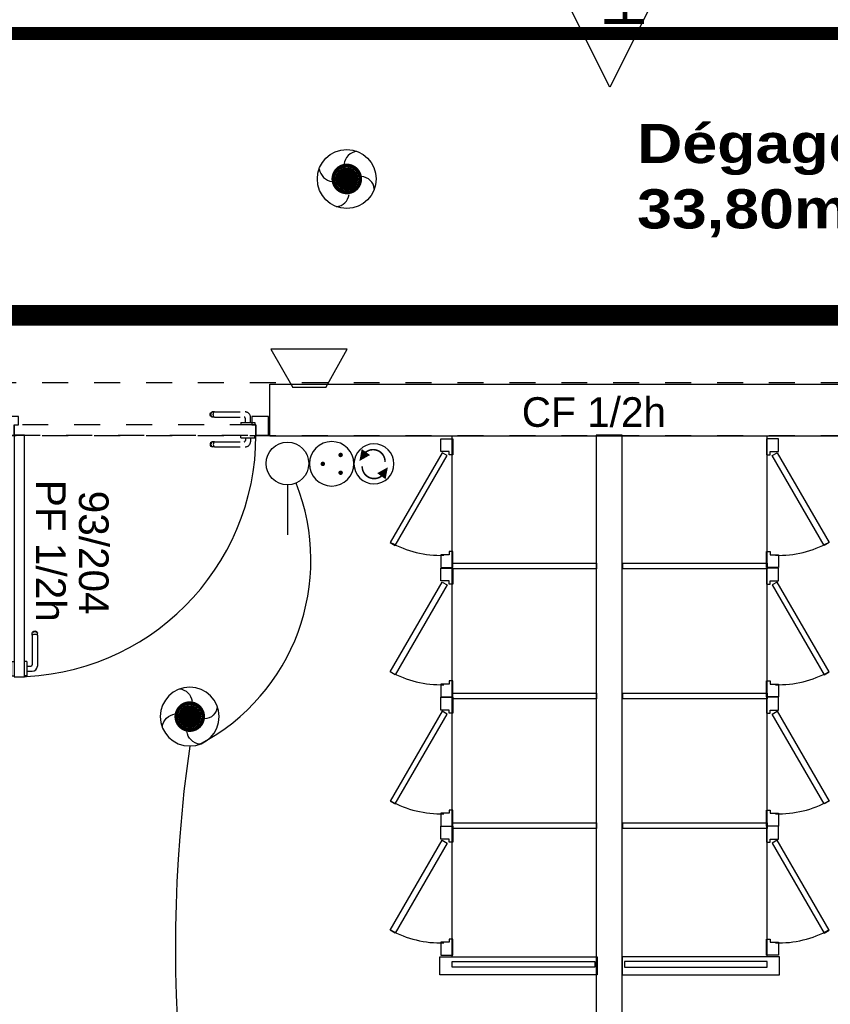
# Model space of a CAD drawing. Header units: millimetres. Extents: x -11.8 to 86.8, y 45.9 to 95.9.
# Tile 73 of 108: x 22.1 to 25.3, y 79.8 to 83.6. Entities that reach past the tile are written whole.
import ezdxf

# ---------------------------------------------------------------- set-up
doc = ezdxf.new("R2010")
doc.units = ezdxf.units.MM
doc.header["$MEASUREMENT"] = 0
for name, pattern in [('PC_DASH_1', [0.055556, 0.027778, -0.027778]), ('PC_DASH_2', [0.125, 0.055556, -0.069444]), ('PC_DASH_3', [0.055556, 0.027778, -0.027778]), ('PC_DASH_4', [0.125, 0.055556, -0.069444])]:
    doc.linetypes.add(name, pattern=pattern)
for name, color, linetype in [('Cfa', 1, 'Continuous'), ('CFO', 6, 'Continuous'), ('Structure etage', 7, 'Continuous')]:
    doc.layers.add(name, color=color, linetype=linetype)
doc.styles.get("Standard").update_dxf_attribs({"font": 'BKANT.TTF'})

# ---------------------------------------------------------------- blocks, each defined once
blk = doc.blocks.new('AP0')
for points, const_width in [([(0.175, -0.06, -1), (-0.148, 0.06, -1)], 0.0492), ([(-0.06, 0, 1), (0.087, 0, 1)], 0.147)]:
    blk.add_lwpolyline(points, format="xyb", close=True, dxfattribs=dict(const_width=const_width))
blk.add_circle((0.014, 0), 0.378)
for centre, radius, start, end in [((0.153, 0.184), 0.169, 92.8345, 178.447), ((-0.154, 0.151), 0.188, 186.2032, 263.9565), ((0.189, -0.152), 0.183, 5.8298, 82.3782), ((-0.155, -0.154), 0.206, 281.5712, 350.6383)]:
    blk.add_arc(centre, radius, start, end)
blk = doc.blocks.new('PCEN')
at = {"const_width": 0.025}
for points in [[(-0.101, 0.359, 1), (-0.076, 0.359, 1)], [(0.099, 0.359, 1), (0.124, 0.359, 1)], [(-0.001, 0.159, 1), (0.024, 0.159, 1)]]:
    blk.add_lwpolyline(points, format="xyb", close=True, dxfattribs=at)
blk.add_circle((0.012, 0.259), 0.25)
blk = doc.blocks.new('SA')
blk.add_line((0.1176, 0.2603), (0.3651, 0.5078))
blk.add_circle((0.0116, 0.1542), 0.15)
blk = doc.blocks.new('INDIC')
for p, q in [((-0.3, 0.15), (0.3, 0.15)), ((-0.1315, -0.15), (-0.3, 0.15)), ((0.3, 0.15), (0.1272, -0.15)), ((-0.1315, -0.15), (0.1272, -0.15))]:
    blk.add_line(p, q)
blk = doc.blocks.new('SAT2')
for points in [[(-0.141, 0.0796, 0.1, 0, 0), (-0.0543, 0.1422, 0, 0, 0)], [(0.0922, -0.0695, 0.1, 0, 0), (0.0055, -0.1321, 0, 0, 0)]]:
    blk.add_lwpolyline(points, format="xyseb")
at = {"const_width": 0.015}
for points in [[(-0.0457, -0.1049, -0.806662), (-0.0992, 0.1135)], [(-0.0031, 0.115, -0.806662), (0.0504, -0.1034)]]:
    blk.add_lwpolyline(points, format="xyb", dxfattribs=at)
blk.add_circle((-0.0218, 0.0081), 0.1929)
blk = doc.blocks.new('PD_15630')
at = {"layer": 'Structure etage', "color": 0}
blk.add_lwpolyline([(24.3205, -13.0612), (24.38, -13.0612), (24.23, -13.3603), (24.08, -13.0612), (24.1396, -13.0612), (24.1396, -12.7603), (24.3205, -12.7603), (24.3205, -13.0612)], dxfattribs=at)
blk.add_point((24.08, -13.0612), dxfattribs=at)
blk = doc.blocks.new('PD_15629')
at = {"layer": 'Structure etage'}
blk.add_blockref('PD_15630', (0, 0), dxfattribs=at)
at = {"layer": 'Structure etage', "color": 0, "insert": (24.3612, -12.8447), "char_height": 0.152135, "width": 0.299861, "attachment_point": 1, "rotation": 270}
blk.add_mtext('{\\fArial|b0|i0|c0|p34;\\W0.98;VH}', dxfattribs=at)
blk = doc.blocks.new('PD_15787')
at = {"layer": 'Structure etage', "color": 0}
for p, q in [((21.8908, -15.4608), (21.8896, -15.4641)), ((21.8896, -15.4663), (21.8896, -15.4641)), ((21.8896, -15.4724), (21.8896, -15.4663)), ((21.8896, -15.4724), (21.8896, -15.5914)), ((21.893, -15.4581), (21.8908, -15.4608)), ((21.893, -15.4609), (21.8908, -15.4633)), ((21.893, -15.4693), (21.8908, -15.4707)), ((21.8961, -15.4564), (21.893, -15.4581)), ((21.8961, -15.4594), (21.893, -15.4609)), ((21.8961, -15.4684), (21.893, -15.4693)), ((21.8995, -15.4558), (21.8961, -15.4564)), ((21.8995, -15.4588), (21.8961, -15.4594)), ((21.8995, -15.4681), (21.8961, -15.4684)), ((21.9029, -15.4564), (21.8995, -15.4558)), ((21.9029, -15.4594), (21.8995, -15.4588)), ((21.9029, -15.4684), (21.8995, -15.4681)), ((21.9059, -15.4581), (21.9029, -15.4564)), ((21.9059, -15.4609), (21.9029, -15.4594)), ((21.9059, -15.4693), (21.9029, -15.4684)), ((21.9082, -15.4608), (21.9059, -15.4581)), ((21.9082, -15.4633), (21.9059, -15.4609)), ((21.9082, -15.4707), (21.9059, -15.4693)), ((21.9093, -15.4641), (21.9082, -15.4608)), ((21.9093, -15.4663), (21.9093, -15.4641)), ((21.9093, -15.4724), (21.9093, -15.4663)), ((21.9093, -15.4724), (21.9093, -15.5867)), ((21.9248, -15.5917), (21.9144, -15.5917)), ((21.9248, -15.5745), (21.9248, -15.5762)), ((21.9248, -15.5745), (21.9249, -15.5745)), ((21.9248, -15.5762), (21.9248, -15.5809)), ((21.9248, -15.5809), (21.9248, -15.588)), ((21.9248, -15.588), (21.9248, -15.5969)), ((21.9249, -15.5745), (21.9348, -15.5745)), ((21.9348, -15.5745), (21.9349, -15.5745)), ((21.9248, -15.6114), (21.9096, -15.6114)), ((21.9248, -15.5969), (21.9248, -15.6063)), ((21.9248, -15.6063), (21.9248, -15.6151)), ((21.9248, -15.6151), (21.9248, -15.6223)), ((21.9248, -15.6223), (21.9248, -15.627)), ((21.9248, -15.627), (21.9248, -15.6286)), ((21.9248, -15.6286), (21.9249, -15.6286)), ((21.9249, -15.6286), (21.9348, -15.6286)), ((21.9348, -15.6286), (21.9349, -15.6286))]:
    blk.add_line(p, q, dxfattribs=at)
for centre, radius in [((21.9096, -15.5914), 0.02), ((21.9144, -15.5867), 0.00501)]:
    blk.add_arc(centre, radius, 180, 270, dxfattribs=at)
blk = doc.blocks.new('PD_15788')
at = {"layer": 'Structure etage', "color": 0}
for p, q in [((22.0045, -15.4641), (22.0057, -15.4608)), ((22.0045, -15.4663), (22.0045, -15.4641)), ((22.0045, -15.4724), (22.0045, -15.4663)), ((22.0045, -15.4724), (22.0045, -15.5867)), ((22.0057, -15.4608), (22.008, -15.4581)), ((22.0057, -15.4633), (22.008, -15.4609)), ((22.0057, -15.4707), (22.008, -15.4693)), ((22.008, -15.4581), (22.011, -15.4564)), ((22.008, -15.4609), (22.011, -15.4594)), ((22.008, -15.4693), (22.011, -15.4684)), ((22.011, -15.4564), (22.0144, -15.4558)), ((22.011, -15.4594), (22.0144, -15.4588)), ((22.011, -15.4684), (22.0144, -15.4681)), ((22.0144, -15.4558), (22.0178, -15.4564)), ((22.0144, -15.4588), (22.0178, -15.4594)), ((22.0144, -15.4681), (22.0178, -15.4684)), ((22.0178, -15.4564), (22.0208, -15.4581)), ((22.0178, -15.4594), (22.0208, -15.4609)), ((22.0178, -15.4684), (22.0208, -15.4693)), ((22.0208, -15.4581), (22.0231, -15.4608)), ((22.0208, -15.4609), (22.0231, -15.4633)), ((22.0208, -15.4693), (22.0231, -15.4707)), ((22.0231, -15.4608), (22.0243, -15.4641)), ((22.0243, -15.4663), (22.0243, -15.4641)), ((22.0243, -15.4724), (22.0243, -15.4663)), ((22.0243, -15.4724), (22.0243, -15.5914)), ((21.974, -15.5745), (21.9739, -15.5745)), ((21.9838, -15.5745), (21.974, -15.5745)), ((21.9839, -15.5745), (21.9838, -15.5745)), ((21.9839, -15.5745), (21.9839, -15.5762)), ((21.9839, -15.5762), (21.9839, -15.5809)), ((21.9839, -15.5809), (21.9839, -15.588)), ((21.9839, -15.588), (21.9839, -15.5969)), ((21.9839, -15.5917), (21.9995, -15.5917)), ((21.974, -15.6286), (21.9739, -15.6286)), ((21.9838, -15.6286), (21.974, -15.6286)), ((21.9839, -15.6286), (21.9838, -15.6286)), ((21.9839, -15.5969), (21.9839, -15.6063)), ((21.9839, -15.6063), (21.9839, -15.6151)), ((21.9839, -15.6114), (22.0042, -15.6114)), ((21.9839, -15.6151), (21.9839, -15.6223)), ((21.9839, -15.6223), (21.9839, -15.627)), ((21.9839, -15.627), (21.9839, -15.6286))]:
    blk.add_line(p, q, dxfattribs=at)
for centre, radius in [((21.9995, -15.5867), 0.00501), ((22.0042, -15.5914), 0.02)]:
    blk.add_arc(centre, radius, 270, 0, dxfattribs=at)
blk = doc.blocks.new('PD_15786')
at = {"layer": 'Structure etage'}
for name in ['PD_15787', 'PD_15788']:
    blk.add_blockref(name, (0, 0), dxfattribs=at)
blk = doc.blocks.new('PD_15792')
at = {"layer": 'Structure etage', "color": 0, "linetype": 'PC_DASH_1'}
for p, q in [((22.8082, -14.7018), (22.8082, -14.7017)), ((22.8082, -14.7116), (22.8082, -14.7018)), ((22.8082, -14.7117), (22.8082, -14.7116)), ((22.8082, -14.7117), (22.8098, -14.7117)), ((22.8098, -14.7117), (22.8145, -14.7117)), ((22.8145, -14.7117), (22.8217, -14.7117)), ((22.8217, -14.7117), (22.8306, -14.7117)), ((22.8254, -14.7117), (22.8254, -14.7222)), ((22.8306, -14.7117), (22.8399, -14.7117)), ((22.8399, -14.7117), (22.8488, -14.7117)), ((22.8451, -14.7117), (22.8451, -14.7269)), ((22.8488, -14.7117), (22.856, -14.7117)), ((22.856, -14.7117), (22.8607, -14.7117)), ((22.8607, -14.7117), (22.8623, -14.7117)), ((22.8623, -14.7018), (22.8623, -14.7017)), ((22.8623, -14.7116), (22.8623, -14.7018)), ((22.8623, -14.7117), (22.8623, -14.7116)), ((22.6901, -14.7337), (22.6895, -14.7371)), ((22.6895, -14.7371), (22.6901, -14.7405)), ((22.6918, -14.7307), (22.6901, -14.7337)), ((22.6901, -14.7405), (22.6918, -14.7435)), ((22.6945, -14.7284), (22.6918, -14.7307)), ((22.6918, -14.7435), (22.6945, -14.7458)), ((22.6931, -14.7337), (22.6925, -14.7371)), ((22.6925, -14.7371), (22.6931, -14.7405)), ((22.6946, -14.7307), (22.6931, -14.7337)), ((22.6931, -14.7405), (22.6946, -14.7435)), ((22.6978, -14.7272), (22.6945, -14.7284)), ((22.6945, -14.7458), (22.6978, -14.747)), ((22.697, -14.7284), (22.6946, -14.7307)), ((22.6946, -14.7435), (22.697, -14.7458)), ((22.6999, -14.7272), (22.6978, -14.7272)), ((22.6999, -14.747), (22.6978, -14.747)), ((22.7061, -14.7272), (22.6999, -14.7272)), ((22.7061, -14.747), (22.6999, -14.747)), ((22.7021, -14.7337), (22.7018, -14.7371)), ((22.7018, -14.7371), (22.7021, -14.7405)), ((22.703, -14.7307), (22.7021, -14.7337)), ((22.7021, -14.7405), (22.703, -14.7435)), ((22.7044, -14.7284), (22.703, -14.7307)), ((22.703, -14.7435), (22.7044, -14.7458)), ((22.7061, -14.7272), (22.8204, -14.7272)), ((22.7061, -14.747), (22.8251, -14.747))]:
    blk.add_line(p, q, dxfattribs=at)
for centre, radius in [((22.8204, -14.7222), 0.00501), ((22.8251, -14.7269), 0.02)]:
    blk.add_arc(centre, radius, 270, 0, dxfattribs=at)
blk = doc.blocks.new('PD_15793')
at = {"layer": 'Structure etage', "color": 0, "linetype": 'PC_DASH_1'}
for p, q in [((22.6895, -14.6222), (22.6901, -14.6187)), ((22.6901, -14.6256), (22.6895, -14.6222)), ((22.6901, -14.6187), (22.6918, -14.6157)), ((22.6918, -14.6286), (22.6901, -14.6256)), ((22.6918, -14.6157), (22.6945, -14.6135)), ((22.6945, -14.6308), (22.6918, -14.6286)), ((22.6925, -14.6222), (22.6931, -14.6187)), ((22.6931, -14.6256), (22.6925, -14.6222)), ((22.6931, -14.6187), (22.6946, -14.6157)), ((22.6946, -14.6286), (22.6931, -14.6256)), ((22.6945, -14.6135), (22.6978, -14.6123)), ((22.6978, -14.632), (22.6945, -14.6308)), ((22.6946, -14.6157), (22.697, -14.6135)), ((22.697, -14.6308), (22.6946, -14.6286)), ((22.6999, -14.6123), (22.6978, -14.6123)), ((22.6999, -14.632), (22.6978, -14.632)), ((22.7061, -14.6123), (22.6999, -14.6123)), ((22.7061, -14.632), (22.6999, -14.632)), ((22.7018, -14.6222), (22.7021, -14.6187)), ((22.7021, -14.6256), (22.7018, -14.6222)), ((22.7021, -14.6187), (22.703, -14.6157)), ((22.703, -14.6286), (22.7021, -14.6256)), ((22.703, -14.6157), (22.7044, -14.6135)), ((22.7044, -14.6308), (22.703, -14.6286)), ((22.7061, -14.6123), (22.8251, -14.6123)), ((22.7061, -14.632), (22.8204, -14.632)), ((22.8254, -14.6526), (22.8254, -14.637)), ((22.8451, -14.6526), (22.8451, -14.6323)), ((22.8082, -14.6526), (22.8098, -14.6526)), ((22.8082, -14.6526), (22.8082, -14.6527)), ((22.8082, -14.6527), (22.8082, -14.6626)), ((22.8082, -14.6626), (22.8082, -14.6627)), ((22.8098, -14.6526), (22.8145, -14.6526)), ((22.8145, -14.6526), (22.8217, -14.6526)), ((22.8217, -14.6526), (22.8306, -14.6526)), ((22.8306, -14.6526), (22.8399, -14.6526)), ((22.8399, -14.6526), (22.8488, -14.6526)), ((22.8488, -14.6526), (22.856, -14.6526)), ((22.856, -14.6526), (22.8607, -14.6526)), ((22.8607, -14.6526), (22.8623, -14.6526)), ((22.8623, -14.6526), (22.8623, -14.6527)), ((22.8623, -14.6527), (22.8623, -14.6626)), ((22.8623, -14.6626), (22.8623, -14.6627))]:
    blk.add_line(p, q, dxfattribs=at)
for centre, radius in [((22.8204, -14.637), 0.00501), ((22.8251, -14.6323), 0.02)]:
    blk.add_arc(centre, radius, 0, 90, dxfattribs=at)
blk = doc.blocks.new('PD_15791')
at = {"layer": 'Structure etage'}
for name in ['PD_15793', 'PD_15792']:
    blk.add_blockref(name, (0, 0), dxfattribs=at)
blk = doc.blocks.new('PD_15790')
at = {"layer": 'Structure etage', "color": 0, "linetype": 'PC_DASH_1'}
blk.add_lwpolyline([(22.8663, -14.7017), (22.8663, -14.6616), (21.935, -14.6616), (21.935, -14.7017), (22.8663, -14.7017)], dxfattribs=at)
at = {"layer": 'Structure etage'}
blk.add_blockref('PD_15791', (0, 0), dxfattribs=at)
blk = doc.blocks.new('PD_15789')
at = {"layer": 'Structure etage', "color": 0}
for points in [[(21.9349, -14.6613), (21.9508, -14.6613), (21.9508, -14.6292), (21.8848, -14.6292), (21.8848, -14.7013), (21.9349, -14.7013), (21.9349, -14.6613)], [(22.9147, -14.6292), (22.8502, -14.6292), (22.8502, -14.6613), (22.8661, -14.6613), (22.8661, -14.7013), (22.9147, -14.7013), (22.9147, -14.6292)], [(21.9349, -15.6326), (21.9749, -15.6326), (21.9749, -14.7013), (21.9349, -14.7013), (21.9349, -15.6326)]]:
    blk.add_lwpolyline(points, dxfattribs=at)
blk.add_arc((21.9349, -14.7013), 0.9313, 270, 0, dxfattribs=at)
at = {"layer": 'Structure etage'}
blk.add_blockref('PD_15790', (0, 0), dxfattribs=at)
blk = doc.blocks.new('PD_15785')
at = {"layer": 'Structure etage'}
for name in ['PD_15789', 'PD_15786']:
    blk.add_blockref(name, (0, 0), dxfattribs=at)
blk = doc.blocks.new('PD_16271')
at = {"layer": 'Structure etage', "color": 0}
for points in [[(24.8798, -15.7114), (24.8329, -15.7114), (24.8329, -15.7731), (24.8477, -15.7731), (24.8477, -15.7609), (24.8798, -15.7609), (24.8798, -15.7114)], [(25.0553, -16.1229), (24.8554, -15.7764), (24.8745, -15.7654), (25.0743, -16.1119), (25.0553, -16.1229)], [(24.8798, -16.2079), (24.8329, -16.2079), (24.8329, -16.1462), (24.8477, -16.1462), (24.8477, -16.1584), (24.8798, -16.1584), (24.8798, -16.2079)]]:
    blk.add_lwpolyline(points, dxfattribs=at)
blk.add_arc((24.8798, -15.7609), 0.4, 268.3201, 299.0122, dxfattribs=at)
blk = doc.blocks.new('PD_16272')
at = {"layer": 'Structure etage', "color": 0}
for points in [[(24.8798, -15.2139), (24.8329, -15.2139), (24.8329, -15.2756), (24.8477, -15.2756), (24.8477, -15.2634), (24.8798, -15.2634), (24.8798, -15.2139)], [(25.0743, -15.6143), (24.8745, -15.2679), (24.8554, -15.2789), (25.0553, -15.6253), (25.0743, -15.6143)], [(24.8798, -15.7103), (24.8329, -15.7103), (24.8329, -15.6486), (24.8477, -15.6486), (24.8477, -15.6608), (24.8798, -15.6608), (24.8798, -15.7103)]]:
    blk.add_lwpolyline(points, dxfattribs=at)
blk.add_arc((24.8798, -15.2634), 0.4, 268.3201, 299.0122, dxfattribs=at)
blk = doc.blocks.new('PD_16273')
at = {"layer": 'Structure etage', "color": 0}
for points in [[(24.8798, -16.2089), (24.8329, -16.2089), (24.8329, -16.2706), (24.8477, -16.2706), (24.8477, -16.2583), (24.8798, -16.2583), (24.8798, -16.2089)], [(25.0743, -16.6093), (24.8745, -16.2629), (24.8554, -16.2739), (25.0553, -16.6203), (25.0743, -16.6093)], [(24.8798, -16.7053), (24.8329, -16.7053), (24.8329, -16.6436), (24.8477, -16.6436), (24.8477, -16.6558), (24.8798, -16.6558), (24.8798, -16.7053)]]:
    blk.add_lwpolyline(points, dxfattribs=at)
blk.add_arc((24.8798, -16.2583), 0.4, 268.3201, 299.0122, dxfattribs=at)
blk = doc.blocks.new('PD_16274')
at = {"layer": 'Structure etage', "color": 0}
for points in [[(24.8798, -14.7155), (24.8329, -14.7155), (24.8329, -14.7772), (24.8477, -14.7772), (24.8477, -14.7649), (24.8798, -14.7649), (24.8798, -14.7155)], [(25.0553, -15.1269), (24.8554, -14.7805), (24.8745, -14.7695), (25.0743, -15.1159), (25.0553, -15.1269)], [(24.8798, -15.2119), (24.8329, -15.2119), (24.8329, -15.1502), (24.8477, -15.1502), (24.8477, -15.1624), (24.8798, -15.1624), (24.8798, -15.2119)]]:
    blk.add_lwpolyline(points, dxfattribs=at)
blk.add_arc((24.8798, -14.7649), 0.4, 268.3201, 299.0122, dxfattribs=at)
blk = doc.blocks.new('PD_16270')
at = {"layer": 'Structure etage', "color": 0}
blk.add_line((24.8364, -16.7114), (24.8364, -14.7054), dxfattribs=at)
for points in [[(24.2804, -15.2174), (24.2804, -15.1954), (24.8364, -15.1954), (24.8364, -15.2174), (24.2804, -15.2174)], [(24.2804, -15.7174), (24.2804, -15.6954), (24.8364, -15.6954), (24.8364, -15.7174), (24.2804, -15.7174)], [(24.2804, -16.2174), (24.2804, -16.1954), (24.8364, -16.1954), (24.8364, -16.2174), (24.2804, -16.2174)], [(24.2776, -16.7814), (24.884, -16.7814), (24.884, -16.7114), (24.2776, -16.7114), (24.2776, -16.7814)], [(24.2868, -16.7522), (24.8364, -16.7522), (24.8364, -16.7302), (24.2868, -16.7302), (24.2868, -16.7522)]]:
    blk.add_lwpolyline(points, dxfattribs=at)
at = {"layer": 'Structure etage'}
for name in ['PD_16274', 'PD_16272', 'PD_16271', 'PD_16273']:
    blk.add_blockref(name, (0, 0), dxfattribs=at)
blk = doc.blocks.new('PD_16276')
at = {"layer": 'Structure etage', "color": 0}
for points in [[(23.5785, -15.7114), (23.6254, -15.7114), (23.6254, -15.7731), (23.6105, -15.7731), (23.6105, -15.7609), (23.5785, -15.7609), (23.5785, -15.7114)], [(23.403, -16.1229), (23.6029, -15.7764), (23.5838, -15.7654), (23.384, -16.1119), (23.403, -16.1229)], [(23.5785, -16.2079), (23.6254, -16.2079), (23.6254, -16.1462), (23.6105, -16.1462), (23.6105, -16.1584), (23.5785, -16.1584), (23.5785, -16.2079)]]:
    blk.add_lwpolyline(points, dxfattribs=at)
blk.add_arc((23.5785, -15.7609), 0.4, 240.9878, 271.6799, dxfattribs=at)
blk = doc.blocks.new('PD_16277')
at = {"layer": 'Structure etage', "color": 0}
for points in [[(23.5785, -15.2139), (23.6254, -15.2139), (23.6254, -15.2756), (23.6105, -15.2756), (23.6105, -15.2634), (23.5785, -15.2634), (23.5785, -15.2139)], [(23.384, -15.6143), (23.5838, -15.2679), (23.6029, -15.2789), (23.403, -15.6253), (23.384, -15.6143)], [(23.5785, -15.7103), (23.6254, -15.7103), (23.6254, -15.6486), (23.6105, -15.6486), (23.6105, -15.6608), (23.5785, -15.6608), (23.5785, -15.7103)]]:
    blk.add_lwpolyline(points, dxfattribs=at)
blk.add_arc((23.5785, -15.2634), 0.4, 240.9878, 271.6799, dxfattribs=at)
blk = doc.blocks.new('PD_16278')
at = {"layer": 'Structure etage', "color": 0}
for points in [[(23.5785, -16.2089), (23.6254, -16.2089), (23.6254, -16.2706), (23.6105, -16.2706), (23.6105, -16.2583), (23.5785, -16.2583), (23.5785, -16.2089)], [(23.384, -16.6093), (23.5838, -16.2629), (23.6029, -16.2739), (23.403, -16.6203), (23.384, -16.6093)], [(23.5785, -16.7053), (23.6254, -16.7053), (23.6254, -16.6436), (23.6105, -16.6436), (23.6105, -16.6558), (23.5785, -16.6558), (23.5785, -16.7053)]]:
    blk.add_lwpolyline(points, dxfattribs=at)
blk.add_arc((23.5785, -16.2583), 0.4, 240.9878, 271.6799, dxfattribs=at)
blk = doc.blocks.new('PD_16279')
at = {"layer": 'Structure etage', "color": 0}
for points in [[(23.5785, -14.7155), (23.6254, -14.7155), (23.6254, -14.7772), (23.6105, -14.7772), (23.6105, -14.7649), (23.5785, -14.7649), (23.5785, -14.7155)], [(23.403, -15.1269), (23.6029, -14.7805), (23.5838, -14.7695), (23.384, -15.1159), (23.403, -15.1269)], [(23.5785, -15.2119), (23.6254, -15.2119), (23.6254, -15.1502), (23.6105, -15.1502), (23.6105, -15.1624), (23.5785, -15.1624), (23.5785, -15.2119)]]:
    blk.add_lwpolyline(points, dxfattribs=at)
blk.add_arc((23.5785, -14.7649), 0.4, 240.9878, 271.6799, dxfattribs=at)
blk = doc.blocks.new('PD_16275')
at = {"layer": 'Structure etage', "color": 0}
blk.add_line((23.6219, -16.7114), (23.6219, -14.7054), dxfattribs=at)
for points in [[(23.6219, -15.2174), (23.6219, -15.1954), (24.1779, -15.1954), (24.1779, -15.2174), (23.6219, -15.2174)], [(23.6219, -15.7174), (23.6219, -15.6954), (24.1779, -15.6954), (24.1779, -15.7174), (23.6219, -15.7174)], [(23.6219, -16.2174), (23.6219, -16.1954), (24.1779, -16.1954), (24.1779, -16.2174), (23.6219, -16.2174)], [(24.1807, -16.7814), (23.5743, -16.7814), (23.5743, -16.7114), (24.1807, -16.7114), (24.1807, -16.7814)], [(24.1715, -16.7522), (23.6219, -16.7522), (23.6219, -16.7302), (24.1715, -16.7302), (24.1715, -16.7522)]]:
    blk.add_lwpolyline(points, dxfattribs=at)
at = {"layer": 'Structure etage'}
for name in ['PD_16279', 'PD_16277', 'PD_16276', 'PD_16278']:
    blk.add_blockref(name, (0, 0), dxfattribs=at)

msp = doc.modelspace()

# ---------------------------------------------------------------- linework, layer by layer
at = {"layer": 'CFO', "color": 5, "linetype": 'PC_DASH_3', "const_width": 0.05}
msp.add_lwpolyline([(35.5387, 83.5449), (12.3132, 83.5449), (12.3132, 82.9246)], dxfattribs=at)
at = {"layer": 'CFO', "linetype": 'PC_DASH_2', "const_width": 0.08}
msp.add_lwpolyline([(44.0573, 82.4593), (13.3989, 82.4593), (13.3989, 74.8945)], dxfattribs=at)
at = {"layer": 'CFO'}
for centre, radius, start, end in [((22.4561, 81.5151), 0.801, 297.7919, 21.7947), ((28.1962, 80.0237), 5.4613, 171.8356, 201.1529)]:
    msp.add_arc(centre, radius, start, end, dxfattribs=at)
at = {"layer": 'Structure etage', "color": 0, "linetype": 'PC_DASH_4'}
for p, q in [((12.022, 82.2), (44.6711, 82.2)), ((12.022, 81.9953), (44.4565, 81.9953))]:
    msp.add_line(p, q, dxfattribs=at)
at = {"layer": 'Structure etage', "color": 0}
for points in [[(23.099, 81.9934), (23.099, 82.1934), (25.7325, 82.1934), (25.7325, 81.9934), (23.099, 81.9934)], [(24.3566, 75.7285), (24.4566, 75.7285), (24.4566, 81.9975), (24.3566, 81.9975), (24.3566, 75.7285)]]:
    msp.add_lwpolyline(points, dxfattribs=at)

# ---------------------------------------------------------------- block references
at = {"layer": 'Cfa', "xscale": -0.4900000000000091, "yscale": 0.4900000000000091, "zscale": 0.49}
msp.add_blockref('INDIC', (23.2503, 82.2547), dxfattribs=at)
at = {"layer": 'CFO', "linetype": 'Continuous', "rotation": 270}
for name, p, xscale, yscale, zscale in [('AP0', (23.3953, 82.9885), 0.3000000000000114, 0.2999999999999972, 0.3), ('SAT2', (23.4968, 81.8953), -0.3999999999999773, 0.4000000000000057, 0.4), ('AP0', (22.7903, 80.9085), -0.3000000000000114, 0.3000000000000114, 0.3)]:
    msp.add_blockref(name, p, dxfattribs=dict(at, xscale=xscale, yscale=yscale, zscale=zscale))
at = {"layer": 'CFO', "lineweight": -3}
for name, p, xscale, yscale, zscale, rotation in [('SA', (23.1112, 81.9521), 0.5488000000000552, 0.5487999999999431, 0.5488000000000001, 224.9999999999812), ('PCEN', (23.2485, 81.8826), -0.342999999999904, 0.342999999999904, 0.3430000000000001, 270)]:
    msp.add_blockref(name, p, dxfattribs=dict(at, xscale=xscale, yscale=yscale, zscale=zscale, rotation=rotation))
at = {"layer": 'Structure etage'}
for name in ['PD_15629', 'PD_15785', 'PD_16275', 'PD_16270']:
    msp.add_blockref(name, (0.1791, 96.6988), dxfattribs=at)

# ---------------------------------------------------------------- texts
at = {"layer": 'Structure etage', "color": 0, "attachment_point": 1}
for s, insert, char_height, width in [('{\\fArial Black|b0|i0|c0|p34;Dégagement\\P33,80m2\\H1.458X; }', (24.5138, 83.1966), 0.151033, 1.464028), ('{\\fArial|b0|i0|c0|p34;\\W0.98;CF 1/2h}', (24.0696, 82.1433), 0.114102, 0.564444)]:
    msp.add_mtext(s, dxfattribs=dict(at, insert=insert, char_height=char_height, width=width))
at = {"layer": 'Structure etage', "color": 0, "char_height": 0.114102, "attachment_point": 1, "rotation": 270}
for s, insert, width in [('{\\fArial|b0|i0|c0|p34;\\W0.98;PF 1/2h}', (22.3122, 81.825), 0.564444), ('{\\fArial|b0|i0|c0|p34;\\W0.98;93/204}', (22.4776, 81.7832), 0.493889)]:
    msp.add_mtext(s, dxfattribs=dict(at, insert=insert, width=width))

doc.saveas('drawing.dxf')
